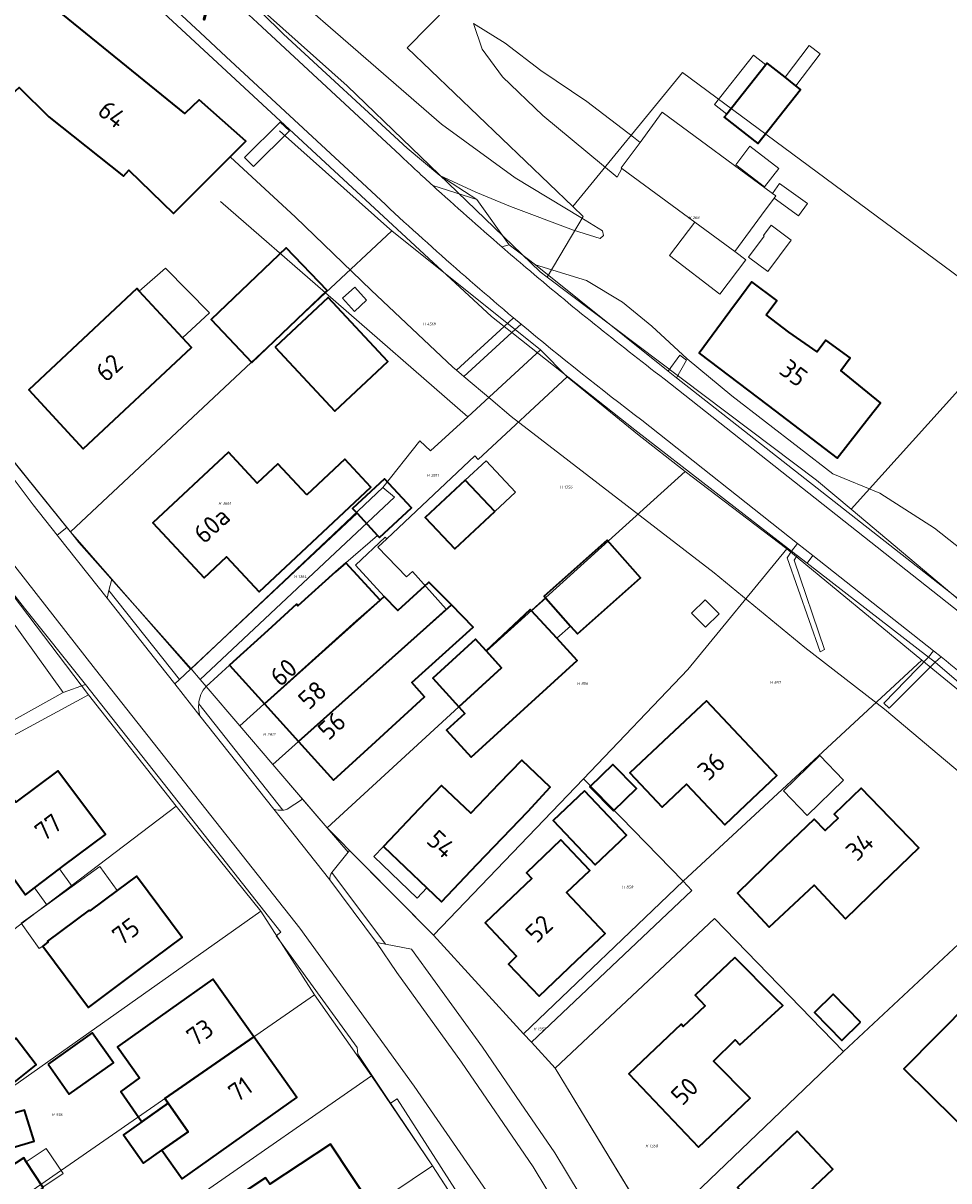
# Model space of a CAD drawing. Header units: metres. Extents: x 104777 to 177370, y 409697 to 438337.
# Tile 120 of 133: x 129857 to 129946, y 423525 to 423637. Entities that reach past the tile are written whole.
import ezdxf
from ezdxf.enums import TextEntityAlignment as Align
from ezdxf.lldxf.tags import DXFTag

# ---------------------------------------------------------------- set-up
doc = ezdxf.new("R2010")
doc.units = ezdxf.units.M
for name, color, linetype, lineweight in [('B-WE-GR-BEPLANTING_CULTUUR_HEESTERS-GV', 90, 'Continuous', 18), ('B-WE-GR-GRAS-GV', 60, 'Continuous', 13), ('B-WE-GW-TALUD_KRUIN-G', 90, 'Continuous', 18), ('B-WE-IE-TERREINAFSCHEIDING_KUNSTMATIG_HEKWERK-G', 20, 'IE-TERREINAFSCHEIDING_KUNSTMATIG-SO', 18), ('B-WE-IE-TERREINAFSCHEIDING_KUNSTMATIG_MUUR-G', 90, 'IE-TERREINAFSCHEIDING_KUNSTMATIG-SO', 18), ('B-WE-KG-GRENS_PERCEEL-G', 150, 'KG-PERCEEL-SO', 18), ('B-WE-KG-GRENS_PERCEEL-S', 150, 'Continuous', 25), ('B-WE-OG-BEBOUWING-G', 7, 'Continuous', 35), ('B-WE-OG-BEBOUWING-GV', 7, 'Continuous', 35), ('B-WE-OG-BEBOUWING_HUISNUMMER-T18', 10, 'Continuous', 18), ('B-WE-OG-BEBOUWING_LOODS-GV', 7, 'Continuous', 18), ('B-WE-OG-BEBOUWING_LUIFEL-GV', 7, 'Continuous', 18), ('B-WE-OG-BEBOUWING_SCHUUR-GV', 7, 'Continuous', 18), ('B-WE-OG-BEBOUWING_STRAATNAAM-T18', 10, 'Continuous', 18), ('B-WE-OG-TERREIN_BEGROEID-GV', 7, 'Continuous', 18), ('B-WE-OG-TERREIN_ERF-GV', 7, 'Continuous', 18), ('B-WE-OG-WEG-GV', 7, 'Continuous', 18), ('B-WE-VH-OPENVERHARDING-GV', 90, 'Continuous', 18), ('B-WE-VH-OPENVERHARDING_BETONSTRAATSTEEN-GV', 90, 'Continuous', 18), ('B-WE-VH-OPENVERHARDING_SIERBESTRATING-GV', 90, 'Continuous', 18), ('B-WE-VH-OPENVERHARDING_STRAATBAKSTEEN-GV', 90, 'Continuous', 18), ('B-WE-VH-OPENVERHARDING_TEGEL-GV', 90, 'Continuous', 18)]:
    doc.layers.add(name, color=color, linetype=linetype, lineweight=lineweight)
doc.styles.add('NLCS-ISO', font='NLCS-ISO.ttf')
doc.styles.add('NLCS-ISO-M20-T18', font='NLCS-ISO.ttf', dxfattribs={"height": 0.036})
doc.styles.get("Standard").update_dxf_attribs({"font": 'Romans.shx'})
doc.linetypes.add('IE-TERREINAFSCHEIDING_KUNSTMATIG-SO', pattern='A,4,[82,NLCS.SHX,S=0.75,R=90,X=0,Y=0],4,-2', length=10)
tags = doc.linetypes.add('KG-PERCEEL-SO', pattern='A,5.5,-2,["P",Standard,S=1.8,R=0,X=-0.5,Y=-0.9],-2,5.5,-2,[5,NLCS.SHX,S=0.75,R=0,X=0,Y=0],-2', length=19).pattern_tags.tags
tags[6] = DXFTag(74, 10)

# ---------------------------------------------------------------- blocks, each defined once
blk = doc.blocks.new('SKG-PERCEELNUMMER-SO')
at = {"style": 'NLCS-ISO', "oblique": 10, "flags": 1}
for tag, p in [('GEMEENTECODE', (0, 2.55)), ('PERCEELGROOTTE', (0, -2.45))]:
    blk.add_attdef(tag, text='', height=1.8, dxfattribs=at).set_placement(p, align=Align.MIDDLE_CENTER)
at = {"style": 'NLCS-ISO', "oblique": 10}
blk.add_attdef('SECTIE', text='', height=1.8, dxfattribs=at).set_placement((-0.5, 0), align=Align.MIDDLE_RIGHT)
blk.add_attdef('PERCEELNUMMER', text='', height=1.8, dxfattribs=at).set_placement((0.5, 0), align=Align.MIDDLE_LEFT)

msp = doc.modelspace()

# ---------------------------------------------------------------- linework, layer by layer
at = {"layer": 'B-WE-GR-BEPLANTING_CULTUUR_HEESTERS-GV', "ltscale": 20, "flags": 128}
msp.add_lwpolyline([(129891.97, 423532.86), (129896.02, 423526.824), (129900.109, 423520.524), (129900.582, 423520.835), (129892.631, 423533.289)], close=True, dxfattribs=at)
at = {"layer": 'B-WE-GR-GRAS-GV', "ltscale": 20, "flags": 128}
for points in [[(129856.42, 423640.214), (129856.95, 423640.69), (129872.13, 423628.35), (129873.5, 423629.65), (129878.02, 423625.66), (129876.505, 423624.155), (129882.811, 423618.343), (129890.121, 423611.289), (129897.978, 423603.874), (129898.334, 423603.574), (129902.935, 423607.799), (129901.73, 423608.75), (129840.56, 423665.37), (129832.481, 423673.467), (129818.11, 423687.87), (129809.334, 423698.161), (129805.285, 423695.526), (129810.71, 423690.24), (129817.46, 423680.43), (129823.963, 423671.556), (129827.079, 423668.077), (129829.754, 423665.089), (129844.375, 423650.981)], [(129881.339, 423627.511), (129882.227, 423626.678), (129878.763, 423623.246), (129877.898, 423624.088)]]:
    msp.add_lwpolyline(points, close=True, dxfattribs=at)
for points in [[(129865.665, 423651.462), (129881.046, 423636.598), (129881.657, 423636.007), (129893.57, 423624.99), (129896.726, 423622.363), (129900.206, 423620.753), (129903.552, 423619.359), (129909.63, 423617.08), (129912.2, 423616.295), (129912.514, 423616.589), (129912.435, 423617.036), (129910.352, 423618.295), (129904.016, 423622.127), (129896.906, 423627.326), (129873.778, 423647.404)], [(129958.877, 423576.95), (129944.463, 423588.341), (129939.193, 423591.716), (129934.668, 423593.57), (129924.925, 423601.113), (129920.62, 423604.691), (129917.19, 423607.819), (129914.364, 423610.133), (129910.877, 423612.234), (129905.96, 423613.75), (129918.768, 423603.491), (129919.886, 423605.019), (129920.526, 423604.544), (129919.583, 423602.838), (129950.92, 423578.28)]]:
    msp.add_lwpolyline(points, dxfattribs=at)
at = {"layer": 'B-WE-GW-TALUD_KRUIN-G', "ltscale": 20, "flags": 128}
for points in [[(129902.935, 423607.799), (129901.73, 423608.75), (129840.56, 423665.37), (129832.481, 423673.467), (129818.11, 423687.87), (129809.334, 423698.161)], [(129864.725, 423654.13), (129865.665, 423651.462), (129881.046, 423636.598), (129881.657, 423636.007), (129893.57, 423624.99), (129896.726, 423622.363), (129900.206, 423620.753), (129903.552, 423619.359), (129909.63, 423617.08), (129912.2, 423616.295), (129912.514, 423616.589)], [(129899.994, 423637.014), (129900.826, 423634.555), (129902.775, 423631.896), (129906.677, 423628.167), (129913.852, 423622.205), (129914.296, 423623.051)], [(129905.96, 423613.75), (129918.768, 423603.491), (129919.886, 423605.019), (129920.526, 423604.544), (129919.583, 423602.838), (129950.92, 423578.28)], [(129903.69, 423607.203), (129902.935, 423607.799)]]:
    msp.add_lwpolyline(points, dxfattribs=at)
at = {"layer": 'B-WE-IE-TERREINAFSCHEIDING_KUNSTMATIG_HEKWERK-G', "ltscale": 20, "flags": 128}
for points in [[(129847.15, 423590.88), (129860.4, 423572.47)], [(129838.898, 423560.542), (129840.082, 423561.193), (129840.9, 423561.647), (129841.534, 423562.057), (129841.562, 423562.014), (129860.4, 423572.47)]]:
    msp.add_lwpolyline(points, dxfattribs=at)
at = {"layer": 'B-WE-IE-TERREINAFSCHEIDING_KUNSTMATIG_MUUR-G', "ltscale": 20, "flags": 128}
msp.add_lwpolyline([(129871.617, 423573.725), (129864.808, 423582.332)], dxfattribs=at)
at = {"layer": 'B-WE-KG-GRENS_PERCEEL-G', "ltscale": 20, "flags": 128}
for points in [[(129909.567, 423619.357), (129893.586, 423634.691), (129939.008, 423680.81)], [(129867.68, 423648.945), (129887.8, 423631.001), (129906.43, 423613.058), (129907.098, 423612.555)], [(129909.567, 423619.357), (129920.158, 423632.304), (129952.713, 423608.227)], [(129881.265, 423626.666), (129891.895, 423617.195), (129892.105, 423617.027)], [(129875.576, 423619.856), (129885.71, 423611.042)], [(129907.098, 423612.555), (129910.566, 423618.399), (129909.567, 423619.357)], [(129892.105, 423617.027), (129885.71, 423611.042)], [(129892.105, 423617.027), (129906.448, 423605.534)], [(129907.098, 423612.555), (129933.1, 423592.962), (129936.435, 423590.159)], [(129861.079, 423587.99), (129885.71, 423611.042)], [(129885.71, 423611.042), (129899.444, 423599.096)], [(129936.435, 423590.159), (129952.713, 423608.227)], [(129899.444, 423599.096), (129906.448, 423605.534)], [(129906.448, 423605.534), (129909.039, 423602.925)], [(129909.039, 423602.925), (129900.444, 423594.967)], [(129909.039, 423602.925), (129915.824, 423597.397)], [(129853.048, 423599.212), (129852.438, 423598.68), (129861.079, 423587.99)], [(129891.239, 423592.252), (129894.8, 423596.765), (129895.851, 423595.793), (129899.444, 423599.096)], [(129915.824, 423597.397), (129920.399, 423593.818)], [(129900.128, 423595.314), (129891.625, 423587.321)], [(129900.444, 423594.967), (129900.128, 423595.314)], [(129885.877, 423559.414), (129898.567, 423571.108), (129902.696, 423574.869), (129901.248, 423576.458), (129920.399, 423593.818)], [(129920.399, 423593.818), (129930.208, 423586.338)], [(129872.728, 423574.767), (129891.239, 423592.252)], [(129873.608, 423573.739), (129892.35, 423591.34), (129891.239, 423592.252)], [(129848.247, 423591.416), (129862.832, 423572.261)], [(129936.435, 423590.159), (129959.295, 423570.949)], [(129861.079, 423587.99), (129861.903, 423586.971), (129872.728, 423574.767)], [(129891.476, 423587.482), (129888.594, 423584.772)], [(129891.625, 423587.321), (129890.745, 423586.494)], [(129891.476, 423587.482), (129891.625, 423587.321)], [(129890.745, 423586.494), (129893.504, 423583.64)], [(129910.588, 423564.16), (129920.675, 423574.695), (129930.208, 423586.338)], [(129930.208, 423586.338), (129943.239, 423575.609)], [(129888.594, 423584.772), (129891.353, 423581.751)], [(129894.09, 423584.155), (129893.504, 423583.64)], [(129894.09, 423584.155), (129897.359, 423580.516)], [(129891.353, 423581.751), (129888.658, 423579.384)], [(129897.359, 423580.516), (129891.979, 423575.686)], [(129888.658, 423579.384), (129877.447, 423569.257)], [(129891.979, 423575.686), (129880.623, 423565.55)], [(129920.22, 423554.272), (129943.239, 423575.609)], [(129943.239, 423575.609), (129960.766, 423561.259)], [(129872.728, 423574.767), (129873.608, 423573.739)], [(129873.608, 423573.739), (129874.179, 423573.073)], [(129874.179, 423573.073), (129877.447, 423569.257)], [(129841.911, 423556.614), (129840.447, 423560.141), (129862.832, 423572.261)], [(129862.832, 423572.261), (129871.282, 423561.526)], [(129877.447, 423569.257), (129880.623, 423565.55)], [(129880.623, 423565.55), (129885.877, 423559.414)], [(129896.137, 423549.067), (129910.588, 423564.16)], [(129920.22, 423554.272), (129910.588, 423564.16)], [(129847.031, 423543.14), (129871.282, 423561.526)], [(129871.282, 423561.526), (129879.469, 423551.378)], [(129935.705, 423537.838), (129960.766, 423561.259)], [(129885.877, 423559.414), (129896.137, 423549.067)], [(129904.818, 423539.57), (129920.22, 423554.272)], [(129905.573, 423538.745), (129921.043, 423553.372), (129920.22, 423554.272)], [(129851.501, 423531.643), (129879.469, 423551.378)], [(129879.469, 423551.378), (129884.655, 423543.304)], [(129907.852, 423536.251), (129923.228, 423550.685), (129935.705, 423537.838)], [(129896.137, 423549.067), (129904.818, 423539.57)], [(129854.114, 423522.183), (129884.655, 423543.304)], [(129884.655, 423543.304), (129890.14, 423535.506)], [(129904.818, 423539.57), (129905.573, 423538.745)], [(129905.573, 423538.745), (129907.852, 423536.251)], [(129917.481, 423520.42), (129935.705, 423537.838)], [(129907.852, 423536.251), (129917.481, 423520.42)], [(129856.629, 423512.211), (129890.14, 423535.506)], [(129890.14, 423535.506), (129896.019, 423526.826)], [(129858.838, 423501.821), (129896.019, 423526.826)], [(129896.019, 423526.826), (129901.977, 423517.645)]]:
    msp.add_lwpolyline(points, dxfattribs=at)
at = {"layer": 'B-WE-OG-BEBOUWING-G', "ltscale": 20, "flags": 128}
for points in [[(129885.862, 423611.27), (129881.921, 423615.395), (129874.66, 423608.457), (129878.602, 423604.332)], [(129928.223, 423608.923), (129929.249, 423610.315), (129926.831, 423612.098), (129925.836, 423610.748), (129924.725, 423609.241), (129921.76, 423605.22), (129928.425, 423600.16), (129935.09, 423595.1), (129938.166, 423599.036), (129939.266, 423600.443), (129935.42, 423603.553), (129936.321, 423604.783), (129933.996, 423606.486), (129933.162, 423605.347), (129930.429, 423607.236)], [(129867.73, 423611.192), (129867.48, 423611.46), (129857.07, 423601.69), (129862.32, 423596), (129872.77, 423605.78), (129871.907, 423606.707)], [(129880.842, 423605.789), (129886.619, 423599.63), (129891.725, 423604.419), (129885.948, 423610.578)], [(129883.907, 423591.551), (129881.102, 423594.554), (129879.107, 423592.691), (129876.328, 423595.665), (129869.036, 423588.853), (129873.978, 423583.562), (129876.142, 423585.583), (129879.303, 423582.209), (129884.409, 423586.995), (129890.076, 423592.307), (129887.569, 423594.983)], [(129886.665, 423584.139), (129883.029, 423580.85), (129882.895, 423580.998), (129880.14, 423578.47), (129876.44, 423575.12), (129879.813, 423571.394), (129890.974, 423581.409), (129887.666, 423585.002)], [(129883.101, 423567.762), (129897.876, 423580.949), (129895.67, 423583.129), (129895.596, 423583.061), (129892.671, 423580.383), (129891.353, 423581.751), (129890.974, 423581.409), (129879.813, 423571.394)], [(129897.876, 423580.949), (129883.101, 423567.762), (129886.47, 423564.04), (129890.18, 423567.39), (129895.256, 423572.081), (129894.03, 423573.439), (129899.938, 423578.774)], [(129901.214, 423576.496), (129902.696, 423574.869), (129898.567, 423571.108), (129899.16, 423570.458), (129897.393, 423568.848), (129899.757, 423566.253), (129909.99, 423575.578), (129908.018, 423577.717), (129905.59, 423580.351), (129905.459, 423580.493)], [(129925.64, 423561.06), (129929.27, 423564.49), (129922.47, 423571.69), (129918.84, 423568.26), (129915.084, 423564.72), (129918.2, 423561.414), (129920.546, 423563.626), (129924.223, 423559.725)], [(129895.497, 423553.638), (129896.9, 423552.3), (129900.35, 423555.92), (129905.214, 423561.016), (129907.385, 423563.348), (129904.661, 423565.943), (129902.434, 423563.669), (129899.726, 423560.832), (129896.902, 423563.526), (129894.74, 423561.26), (129891.3, 423557.64)], [(129852.015, 423560.721), (129851.431, 423560.284), (129856.765, 423552.967), (129857.627, 423553.63), (129860.019, 423555.47), (129860.038, 423555.484), (129860.45, 423555.79), (129864.46, 423558.79), (129859.86, 423564.94), (129855.81, 423561.91), (129855.02, 423562.97)], [(129929.27, 423556.81), (129925.459, 423553.127), (129928.514, 423549.85), (129932.849, 423553.892), (129935.877, 423550.644), (129939.36, 423554.02), (129942.95, 423557.5), (129937.38, 423563.25), (129934.79, 423560.74), (129935.16, 423560.37), (129933.92, 423559.18), (129932.86, 423560.28)], [(129909.94, 423546.63), (129912.702, 423549.238), (129908.96, 423553.183), (129911.205, 423555.313), (129908.41, 423558.26), (129905.09, 423555.1), (129905.62, 423554.55), (129901.1, 423550.25), (129904.13, 423547.06), (129903.36, 423546.29), (129906.32, 423543.18)], [(129865.588, 423553.374), (129862.95, 423551.41), (129862.89, 423551.5), (129858.89, 423548.5), (129858.951, 423548.418), (129858.41, 423548.014), (129862.82, 423542.104), (129867.85, 423545.86), (129871.86, 423548.85), (129867.45, 423554.76)], [(129951.15, 423545.92), (129941.519, 423536.179), (129948.908, 423528.874), (129954.17, 423534.18), (129957.69, 423537.73), (129955.56, 423539.84), (129959.94, 423544.27), (129954.67, 423549.48)], [(129925.197, 423546.915), (129921.367, 423543.296), (129922.348, 423542.255), (129921.77, 423541.71), (129920.23, 423540.27), (129920.01, 423540.5), (129914.97, 423535.71), (129921.71, 423528.61), (129925.34, 423532.06), (129926.684, 423533.337), (129923.13, 423536.918), (129925.222, 423538.973), (129925.694, 423538.507), (129929.836, 423542.276), (129929.104, 423543.008)], [(129870.75, 423541.94), (129865.625, 423538.301), (129867.754, 423535.304), (129865.936, 423533.981), (129867.983, 423531.056), (129870.507, 423532.854), (129870.189, 423533.302), (129878.798, 423539.253), (129874.83, 423544.84)], [(129874.408, 423527.361), (129878.86, 423530.52), (129882.94, 423533.42), (129878.798, 423539.253), (129870.189, 423533.302), (129870.507, 423532.854), (129872.457, 423530.108), (129869.923, 423528.323), (129871.879, 423525.566)], [(129876.964, 423523.713), (129878.907, 423520.773), (129881.423, 423522.434), (129883.903, 423518.678), (129890.166, 423522.89), (129886.19, 423528.91), (129880.33, 423525.04), (129879.92, 423525.67)]]:
    msp.add_lwpolyline(points, close=True, dxfattribs=at)
at = {"layer": 'B-WE-OG-BEBOUWING-GV', "ltscale": 20, "flags": 128}
for points in [[(129843.046, 423641.45), (129844.657, 423639.526), (129849.36, 423633.91), (129849.3, 423633.8), (129853.44, 423628.68), (129854.05, 423629.17), (129854.13, 423629.09), (129856.14, 423630.84), (129859, 423628.02), (129866.22, 423622.29), (129866.73, 423622.88), (129871.02, 423618.71), (129876.505, 423624.155), (129878.02, 423625.66), (129873.5, 423629.65), (129872.13, 423628.35), (129856.95, 423640.69), (129856.42, 423640.214), (129852.48, 423636.68), (129842.58, 423647.9), (129839.78, 423645.35)], [(129928.191, 423633.045), (129924.42, 423628.281), (129924.19, 423627.991), (129927.411, 423625.441), (129931.539, 423630.656), (129931.078, 423631.021), (129930.048, 423631.837), (129928.318, 423633.206)], [(129885.862, 423611.27), (129881.921, 423615.395), (129874.66, 423608.457), (129878.602, 423604.332)], [(129928.223, 423608.923), (129929.249, 423610.315), (129926.831, 423612.098), (129925.836, 423610.748), (129924.725, 423609.241), (129921.76, 423605.22), (129928.425, 423600.16), (129935.09, 423595.1), (129938.166, 423599.036), (129939.266, 423600.443), (129935.42, 423603.553), (129936.321, 423604.783), (129933.996, 423606.486), (129933.162, 423605.347), (129930.429, 423607.236)], [(129867.73, 423611.192), (129867.48, 423611.46), (129857.07, 423601.69), (129862.32, 423596), (129872.77, 423605.78), (129871.907, 423606.707)], [(129880.842, 423605.789), (129886.619, 423599.63), (129891.725, 423604.419), (129885.948, 423610.578)], [(129883.907, 423591.551), (129881.102, 423594.554), (129879.107, 423592.691), (129876.328, 423595.665), (129869.036, 423588.853), (129873.978, 423583.562), (129876.142, 423585.583), (129879.303, 423582.209), (129884.409, 423586.995), (129890.076, 423592.307), (129887.569, 423594.983)], [(129888.746, 423589.781), (129890.725, 423587.639), (129890.904, 423587.446), (129893.988, 423590.298), (129891.405, 423593.091), (129888.322, 423590.239)], [(129902.032, 423589.94), (129899.194, 423592.977), (129895.334, 423589.37), (129898.172, 423586.333), (129900.102, 423588.136)], [(129906.977, 423581.573), (129909.349, 423578.89), (129910.014, 423578.137), (129916.116, 423583.532), (129912.899, 423587.171), (129906.796, 423581.777)], [(129886.665, 423584.139), (129883.029, 423580.85), (129882.895, 423580.998), (129880.14, 423578.47), (129876.44, 423575.12), (129879.813, 423571.394), (129890.974, 423581.409), (129887.666, 423585.002)], [(129883.101, 423567.762), (129897.876, 423580.949), (129895.67, 423583.129), (129895.596, 423583.061), (129892.671, 423580.383), (129891.353, 423581.751), (129890.974, 423581.409), (129879.813, 423571.394)], [(129897.876, 423580.949), (129883.101, 423567.762), (129886.47, 423564.04), (129890.18, 423567.39), (129895.256, 423572.081), (129894.03, 423573.439), (129899.938, 423578.774)], [(129901.214, 423576.496), (129902.696, 423574.869), (129898.567, 423571.108), (129899.16, 423570.458), (129897.393, 423568.848), (129899.757, 423566.253), (129909.99, 423575.578), (129908.018, 423577.717), (129905.59, 423580.351), (129905.459, 423580.493)], [(129898.567, 423571.108), (129902.696, 423574.869), (129901.214, 423576.496), (129900.193, 423577.616), (129896.064, 423573.855)], [(129925.64, 423561.06), (129929.27, 423564.49), (129922.47, 423571.69), (129918.84, 423568.26), (129915.084, 423564.72), (129918.2, 423561.414), (129920.546, 423563.626), (129924.223, 423559.725)], [(129895.497, 423553.638), (129896.9, 423552.3), (129900.35, 423555.92), (129905.214, 423561.016), (129907.385, 423563.348), (129904.661, 423565.943), (129902.434, 423563.669), (129899.726, 423560.832), (129896.902, 423563.526), (129894.74, 423561.26), (129891.3, 423557.64)], [(129852.015, 423560.721), (129851.431, 423560.284), (129856.765, 423552.967), (129857.627, 423553.63), (129860.019, 423555.47), (129860.038, 423555.484), (129860.45, 423555.79), (129864.46, 423558.79), (129859.86, 423564.94), (129855.81, 423561.91), (129855.02, 423562.97)], [(129913.497, 423561.058), (129915.715, 423563.228), (129913.418, 423565.532), (129911.224, 423563.381)], [(129910.699, 423563.013), (129907.676, 423560.148), (129911.733, 423555.867), (129914.756, 423558.732)], [(129929.27, 423556.81), (129925.459, 423553.127), (129928.514, 423549.85), (129932.849, 423553.892), (129935.877, 423550.644), (129939.36, 423554.02), (129942.95, 423557.5), (129937.38, 423563.25), (129934.79, 423560.74), (129935.16, 423560.37), (129933.92, 423559.18), (129932.86, 423560.28)], [(129909.94, 423546.63), (129912.702, 423549.238), (129908.96, 423553.183), (129911.205, 423555.313), (129908.41, 423558.26), (129905.09, 423555.1), (129905.62, 423554.55), (129901.1, 423550.25), (129904.13, 423547.06), (129903.36, 423546.29), (129906.32, 423543.18)], [(129865.588, 423553.374), (129862.95, 423551.41), (129862.89, 423551.5), (129858.89, 423548.5), (129858.951, 423548.418), (129858.41, 423548.014), (129862.82, 423542.104), (129867.85, 423545.86), (129871.86, 423548.85), (129867.45, 423554.76)], [(129951.15, 423545.92), (129941.519, 423536.179), (129948.908, 423528.874), (129954.17, 423534.18), (129957.69, 423537.73), (129955.56, 423539.84), (129959.94, 423544.27), (129954.67, 423549.48)], [(129925.197, 423546.915), (129921.367, 423543.296), (129922.348, 423542.255), (129921.77, 423541.71), (129920.23, 423540.27), (129920.01, 423540.5), (129914.97, 423535.71), (129921.71, 423528.61), (129925.34, 423532.06), (129926.684, 423533.337), (129923.13, 423536.918), (129925.222, 423538.973), (129925.694, 423538.507), (129929.836, 423542.276), (129929.104, 423543.008)], [(129870.75, 423541.94), (129865.625, 423538.301), (129867.754, 423535.304), (129865.936, 423533.981), (129867.983, 423531.056), (129870.507, 423532.854), (129870.189, 423533.302), (129878.798, 423539.253), (129874.83, 423544.84)], [(129937.319, 423540.67), (129934.681, 423543.378), (129932.886, 423541.629), (129935.525, 423538.921)], [(129854.195, 423533.737), (129857.767, 423536.57), (129855.828, 423539.14), (129850.773, 423535.132), (129852.773, 423532.609)], [(129858.934, 423536.641), (129860.978, 423533.726), (129865.249, 423536.758), (129863.188, 423539.661)], [(129874.408, 423527.361), (129878.86, 423530.52), (129882.94, 423533.42), (129878.798, 423539.253), (129870.189, 423533.302), (129870.507, 423532.854), (129872.457, 423530.108), (129869.923, 423528.323), (129871.879, 423525.566)], [(129867.983, 423531.056), (129866.211, 423529.799), (129868.151, 423527.065), (129869.923, 423528.323), (129872.457, 423530.108), (129870.507, 423532.854)], [(129853.528, 423528.021), (129857.594, 423529.209), (129856.656, 423532.198), (129852.649, 423531.026)], [(129931.221, 423530.164), (129925.458, 423524.73), (129928.902, 423521.077), (129934.665, 423526.511)], [(129876.964, 423523.713), (129878.907, 423520.773), (129881.423, 423522.434), (129883.903, 423518.678), (129890.166, 423522.89), (129886.19, 423528.91), (129880.33, 423525.04), (129879.92, 423525.67)], [(129858.469, 423524.657), (129858.41, 423524.749), (129856.83, 423527.2), (129856.58, 423527.589), (129853.607, 423525.672), (129855.496, 423522.741)]]:
    msp.add_lwpolyline(points, close=True, dxfattribs=at)
at = {"layer": 'B-WE-OG-BEBOUWING_LOODS-GV', "ltscale": 20, "flags": 128}
msp.add_lwpolyline([(129916.053, 423625.552), (129914.241, 423623.092), (129914.296, 423623.051), (129921.353, 423617.852), (129925.193, 423615.023), (129927.781, 423618.535), (129928.997, 423620.185), (129929.157, 423620.402), (129928.835, 423620.639), (129918.204, 423628.471)], close=True, dxfattribs=at)
at = {"layer": 'B-WE-OG-BEBOUWING_LUIFEL-GV', "ltscale": 20, "flags": 128}
for points in [[(129928.191, 423633.045), (129927.004, 423633.98), (129923.245, 423629.207), (129924.42, 423628.281)], [(129928.072, 423621.257), (129929.441, 423623.036), (129926.659, 423625.178), (129925.289, 423623.4)], [(129928.997, 423620.185), (129931.364, 423618.485), (129932.213, 423619.666), (129929.524, 423621.598), (129928.835, 423620.639), (129929.157, 423620.402)], [(129925.193, 423615.023), (129921.353, 423617.852), (129918.891, 423614.647), (129923.743, 423610.919), (129926.281, 423614.222)], [(129867.73, 423611.192), (129871.907, 423606.707), (129874.499, 423609.124), (129870.249, 423613.42)], [(129902.032, 423589.94), (129904.035, 423591.812), (129901.197, 423594.849), (129899.194, 423592.977)], [(129905.59, 423580.351), (129908.018, 423577.717), (129909.349, 423578.89), (129906.977, 423581.573)], [(129929.901, 423562.991), (129932.183, 423560.634), (129935.701, 423564.038), (129933.42, 423566.396)], [(129895.497, 423553.638), (129891.3, 423557.64), (129890.361, 423556.655), (129894.558, 423552.652)], [(129861.265, 423553.775), (129858.799, 423551.997), (129856.333, 423550.218), (129858.083, 423547.792), (129858.41, 423548.014), (129858.951, 423548.418), (129858.89, 423548.5), (129862.89, 423551.5), (129862.95, 423551.41), (129865.588, 423553.374), (129863.918, 423555.688)], [(129858.799, 423551.997), (129861.265, 423553.775), (129860.038, 423555.484), (129860.019, 423555.47), (129857.627, 423553.63)], [(129856.83, 423527.2), (129858.41, 423524.749), (129860.389, 423526.089), (129858.754, 423528.504)]]:
    msp.add_lwpolyline(points, close=True, dxfattribs=at)
at = {"layer": 'B-WE-OG-BEBOUWING_SCHUUR-GV', "ltscale": 20, "flags": 128}
for points in [[(129930.048, 423631.837), (129931.078, 423631.021), (129933.432, 423634.114), (129932.387, 423634.91)], [(129930.651, 423616.131), (129928.711, 423617.587), (129927.956, 423616.581), (129928.044, 423616.515), (129926.527, 423614.494), (129928.378, 423613.104)], [(129888.523, 423611.59), (129887.346, 423610.516), (129888.494, 423609.258), (129889.671, 423610.331)], [(129922.371, 423578.778), (129923.693, 423580.07), (129922.353, 423581.441), (129921.031, 423580.15)]]:
    msp.add_lwpolyline(points, close=True, dxfattribs=at)
at = {"layer": 'B-WE-OG-TERREIN_BEGROEID-GV', "ltscale": 20, "flags": 128}
for points in [[(129943.892, 423575.89), (129932.181, 423584.96), (129931.219, 423585.705), (129930.933, 423585.241), (129933.872, 423576.622), (129933.447, 423576.395), (129930.265, 423585.467), (129930.682, 423586.121), (129915.55, 423597.84), (129905.55, 423605.734), (129903.69, 423607.203), (129899.066, 423602.956), (129901.642, 423600.784), (129903.616, 423599.119), (129923.224, 423584.039), (129931.972, 423576.838), (129939.658, 423570.867), (129948.173, 423563.721), (129955.979, 423558.543), (129957.081, 423557.671), (129961.008, 423561.266), (129944.521, 423575.397), (129940.103, 423570.969), (129939.567, 423571.452)], [(129815.07, 423586.08), (129815.059, 423585.932), (129813.588, 423565.97), (129816.003, 423565.776), (129815.978, 423565.47), (129818.013, 423565.306), (129817.984, 423564.685), (129815.914, 423564.852), (129815.734, 423562.614), (129813.354, 423562.805), (129812.22, 423547.415), (129813.415, 423546.523), (129838.898, 423560.542), (129840.082, 423561.193), (129840.9, 423561.647), (129841.534, 423562.057), (129841.562, 423562.014), (129860.4, 423572.47), (129847.15, 423590.88), (129837.403, 423584.361), (129832.447, 423584.728)]]:
    msp.add_lwpolyline(points, close=True, dxfattribs=at)
for points in [[(129904.581, 423608.021), (129903.69, 423607.203), (129905.55, 423605.734), (129915.55, 423597.84), (129930.682, 423586.121)], [(129930.682, 423586.121), (129931.267, 423586.869), (129916.24, 423598.75)]]:
    msp.add_lwpolyline(points, dxfattribs=at)
at = {"layer": 'B-WE-OG-TERREIN_BEGROEID-GV', "ltscale": 20}
msp.add_lwpolyline([(129916.24, 423598.75, -0.011648), (129904.581, 423608.021)], format="xyb", dxfattribs=at)
at = {"layer": 'B-WE-OG-TERREIN_ERF-GV', "ltscale": 20, "flags": 128}
for points in [[(129873.778, 423647.404), (129896.906, 423627.326), (129904.016, 423622.127), (129910.352, 423618.295), (129912.435, 423617.036), (129912.514, 423616.589), (129912.2, 423616.295), (129909.63, 423617.08), (129903.552, 423619.359), (129900.206, 423620.753), (129896.726, 423622.363), (129900.298, 423620.04), (129903.411, 423615.673), (129905.96, 423613.75), (129910.877, 423612.234), (129914.364, 423610.133), (129917.19, 423607.819), (129920.62, 423604.691), (129924.925, 423601.113), (129934.668, 423593.57), (129939.193, 423591.716), (129944.463, 423588.341), (129958.877, 423576.95)], [(129948.173, 423563.721), (129939.658, 423570.867), (129931.972, 423576.838), (129923.224, 423584.039), (129903.616, 423599.119), (129901.642, 423600.784), (129899.066, 423602.956), (129898.334, 423603.574), (129897.978, 423603.874), (129890.121, 423611.289), (129882.811, 423618.343), (129876.505, 423624.155), (129871.02, 423618.71), (129866.73, 423622.88), (129866.22, 423622.29), (129859, 423628.02), (129856.14, 423630.84), (129854.13, 423629.09), (129854.05, 423629.17), (129853.44, 423628.68), (129849.3, 423633.8), (129849.36, 423633.91), (129844.657, 423639.526)], [(129855.375, 423595.046), (129860.74, 423588.41), (129861.079, 423587.99), (129865.07, 423583.425), (129872.68, 423574.722), (129888.746, 423589.781), (129888.322, 423590.239), (129891.405, 423593.091), (129893.988, 423590.298), (129890.904, 423587.446), (129890.725, 423587.639), (129887.666, 423585.002), (129890.974, 423581.409), (129891.353, 423581.751), (129892.671, 423580.383), (129895.596, 423583.061), (129895.67, 423583.129), (129897.876, 423580.949), (129899.938, 423578.774), (129894.03, 423573.439), (129895.256, 423572.081), (129890.18, 423567.39), (129886.47, 423564.04), (129883.101, 423567.762), (129879.813, 423571.394), (129876.44, 423575.12), (129874.184, 423573.066), (129877.447, 423569.257), (129880.623, 423565.55), (129883.498, 423562.193), (129885.877, 423559.414), (129887.88, 423557.074), (129888.022, 423557.251), (129896.137, 423549.067), (129904.818, 423539.57), (129905.573, 423538.745), (129907.852, 423536.251), (129918.293, 423519.064)], [(129900.109, 423520.524), (129896.02, 423526.824), (129891.97, 423532.86), (129888.81, 423537.58), (129888.75, 423538.25), (129880.93, 423549.01), (129881.38, 423549.36), (129871.955, 423561.321), (129865.086, 423570.039), (129862.54, 423573.27), (129860.4, 423572.47), (129841.562, 423562.014), (129841.534, 423562.057), (129840.9, 423561.647), (129840.082, 423561.193), (129838.898, 423560.542), (129839.435, 423559.767), (129836.496, 423558.131)], [(129882.01, 423561.221), (129883.498, 423562.193), (129880.623, 423565.55), (129877.447, 423569.257), (129874.184, 423573.066)], [(129873.463, 423571.391), (129881.576, 423561.134)]]:
    msp.add_lwpolyline(points, dxfattribs=at)
for points in [[(129916.053, 423625.552), (129915.427, 423626.06), (129910.907, 423629.504), (129906.467, 423632.501), (129903.044, 423635.138), (129899.994, 423637.014), (129900.826, 423634.555), (129902.775, 423631.896), (129906.677, 423628.167), (129913.852, 423622.205), (129914.296, 423623.051), (129914.241, 423623.092)], [(129902.775, 423631.896), (129900.826, 423634.555), (129899.994, 423637.014), (129903.044, 423635.138), (129906.467, 423632.501), (129910.907, 423629.504), (129915.427, 423626.06), (129916.053, 423625.552), (129918.204, 423628.471), (129928.835, 423620.639), (129929.157, 423620.402), (129928.997, 423620.185), (129927.781, 423618.535), (129925.193, 423615.023), (129921.353, 423617.852), (129914.296, 423623.051), (129913.852, 423622.205), (129906.677, 423628.167)], [(129924.42, 423628.281), (129928.191, 423633.045), (129928.318, 423633.206), (129930.048, 423631.837), (129931.078, 423631.021), (129931.539, 423630.656), (129927.411, 423625.441), (129924.19, 423627.991)], [(129885.862, 423611.27), (129878.602, 423604.332), (129874.66, 423608.457), (129881.921, 423615.395)], [(129925.836, 423610.748), (129926.831, 423612.098), (129929.249, 423610.315), (129928.223, 423608.923), (129930.429, 423607.236), (129933.162, 423605.347), (129933.996, 423606.486), (129936.321, 423604.783), (129935.42, 423603.553), (129939.266, 423600.443), (129938.166, 423599.036), (129935.09, 423595.1), (129928.425, 423600.16), (129921.76, 423605.22), (129924.725, 423609.241)], [(129872.77, 423605.78), (129862.32, 423596), (129857.07, 423601.69), (129867.48, 423611.46), (129867.73, 423611.192), (129871.907, 423606.707)], [(129891.725, 423604.419), (129886.619, 423599.63), (129880.842, 423605.789), (129885.948, 423610.578)], [(129884.409, 423586.995), (129879.303, 423582.209), (129876.142, 423585.583), (129873.978, 423583.562), (129869.036, 423588.853), (129876.328, 423595.665), (129879.107, 423592.691), (129881.102, 423594.554), (129883.907, 423591.551), (129887.569, 423594.983), (129890.076, 423592.307)], [(129899.194, 423592.977), (129902.032, 423589.94), (129900.102, 423588.136), (129898.172, 423586.333), (129895.334, 423589.37)], [(129909.349, 423578.89), (129906.977, 423581.573), (129906.796, 423581.777), (129912.899, 423587.171), (129916.116, 423583.532), (129910.014, 423578.137)], [(129872.68, 423574.722), (129865.07, 423583.425), (129864.808, 423582.332), (129871.617, 423573.725)], [(129898.567, 423571.108), (129896.064, 423573.855), (129900.193, 423577.616), (129901.214, 423576.496), (129905.459, 423580.493), (129905.59, 423580.351), (129908.018, 423577.717), (129909.99, 423575.578), (129899.757, 423566.253), (129897.393, 423568.848), (129899.16, 423570.458)], [(129925.64, 423561.06), (129924.223, 423559.725), (129920.546, 423563.626), (129918.2, 423561.414), (129915.084, 423564.72), (129918.84, 423568.26), (129922.47, 423571.69), (129929.27, 423564.49)], [(129896.9, 423552.3), (129895.497, 423553.638), (129891.3, 423557.64), (129894.74, 423561.26), (129896.902, 423563.526), (129899.726, 423560.832), (129902.434, 423563.669), (129904.661, 423565.943), (129907.385, 423563.348), (129905.214, 423561.016), (129900.35, 423555.92)], [(129857.627, 423553.63), (129856.765, 423552.967), (129851.431, 423560.284), (129852.015, 423560.721), (129855.02, 423562.97), (129855.81, 423561.91), (129859.86, 423564.94), (129864.46, 423558.79), (129860.45, 423555.79), (129860.038, 423555.484), (129860.019, 423555.47)], [(129913.497, 423561.058), (129911.224, 423563.381), (129913.418, 423565.532), (129915.715, 423563.228)], [(129911.733, 423555.867), (129907.676, 423560.148), (129910.699, 423563.013), (129914.756, 423558.732)], [(129925.459, 423553.127), (129929.27, 423556.81), (129932.86, 423560.28), (129933.92, 423559.18), (129935.16, 423560.37), (129934.79, 423560.74), (129937.38, 423563.25), (129942.95, 423557.5), (129939.36, 423554.02), (129935.877, 423550.644), (129932.849, 423553.892), (129928.514, 423549.85)], [(129908.96, 423553.183), (129912.702, 423549.238), (129909.94, 423546.63), (129906.32, 423543.18), (129903.36, 423546.29), (129904.13, 423547.06), (129901.1, 423550.25), (129905.62, 423554.55), (129905.09, 423555.1), (129908.41, 423558.26), (129911.205, 423555.313)], [(129914.742, 423516.613), (129918.293, 423519.064), (129907.852, 423536.251), (129905.573, 423538.745), (129904.818, 423539.57), (129896.137, 423549.067), (129888.022, 423557.251), (129887.88, 423557.074), (129886.326, 423555.13), (129891.507, 423548.19), (129894.01, 423547.71), (129900.85, 423538.26), (129904.513, 423532.91), (129907.82, 423528.08), (129912.625, 423520.12)], [(129858.951, 423548.418), (129858.89, 423548.5), (129862.89, 423551.5), (129862.95, 423551.41), (129865.588, 423553.374), (129867.45, 423554.76), (129871.86, 423548.85), (129867.85, 423545.86), (129862.82, 423542.104), (129858.41, 423548.014)], [(129948.908, 423528.874), (129941.519, 423536.179), (129951.15, 423545.92), (129954.67, 423549.48), (129959.94, 423544.27), (129955.56, 423539.84), (129957.69, 423537.73), (129954.17, 423534.18)], [(129925.197, 423546.915), (129929.104, 423543.008), (129929.836, 423542.276), (129925.694, 423538.507), (129925.222, 423538.973), (129923.13, 423536.918), (129926.684, 423533.337), (129925.34, 423532.06), (129921.71, 423528.61), (129914.97, 423535.71), (129920.01, 423540.5), (129920.23, 423540.27), (129921.77, 423541.71), (129922.348, 423542.255), (129921.367, 423543.296)], [(129878.798, 423539.253), (129882.94, 423533.42), (129878.86, 423530.52), (129874.408, 423527.361), (129871.879, 423525.566), (129869.923, 423528.323), (129872.457, 423530.108), (129870.507, 423532.854), (129867.983, 423531.056), (129865.936, 423533.981), (129867.754, 423535.304), (129865.625, 423538.301), (129870.75, 423541.94), (129874.83, 423544.84)], [(129937.319, 423540.67), (129935.525, 423538.921), (129932.886, 423541.629), (129934.681, 423543.378)], [(129850.773, 423535.132), (129855.828, 423539.14), (129857.767, 423536.57), (129854.195, 423533.737), (129852.773, 423532.609)], [(129858.934, 423536.641), (129863.188, 423539.661), (129865.249, 423536.758), (129860.978, 423533.726)], [(129853.528, 423528.021), (129852.649, 423531.026), (129856.656, 423532.198), (129857.594, 423529.209)], [(129931.221, 423530.164), (129934.665, 423526.511), (129928.902, 423521.077), (129925.458, 423524.73)], [(129883.903, 423518.678), (129881.423, 423522.434), (129878.907, 423520.773), (129876.964, 423523.713), (129879.92, 423525.67), (129880.33, 423525.04), (129886.19, 423528.91), (129890.166, 423522.89), (129894.28, 423516.66), (129890.11, 423513.91), (129888.336, 423512.727), (129888.776, 423512.062), (129886.244, 423510.39), (129884.726, 423512.689), (129886.906, 423514.128)], [(129858.41, 423524.749), (129858.469, 423524.657), (129855.496, 423522.741), (129853.607, 423525.672), (129856.58, 423527.589), (129856.83, 423527.2)]]:
    msp.add_lwpolyline(points, close=True, dxfattribs=at)
at = {"layer": 'B-WE-OG-TERREIN_ERF-GV', "ltscale": 20}
for points in [[(129874.184, 423573.066, 0.1692118), (129873.463, 423571.391)], [(129881.576, 423561.134, 0.0536129), (129882.01, 423561.221)]]:
    msp.add_lwpolyline(points, format="xyb", dxfattribs=at)
at = {"layer": 'B-WE-OG-WEG-GV', "ltscale": 20, "flags": 128}
for points in [[(129794.47, 423716.82), (129794.319, 423717.028), (129794.31, 423716.723), (129794.636, 423715.652), (129794.756, 423715.255), (129801.666, 423707.153), (129809.334, 423698.161), (129818.11, 423687.87), (129832.481, 423673.467), (129840.56, 423665.37), (129901.73, 423608.75), (129902.935, 423607.799), (129903.846, 423608.635)], [(129889.25, 423621.66), (129876.13, 423633.819), (129873.615, 423636.15), (129841.18, 423666.21)], [(129896.046, 423621.402), (129900.298, 423620.04), (129896.726, 423622.363), (129893.57, 423624.99), (129881.657, 423636.007), (129881.046, 423636.598), (129865.665, 423651.462), (129864.327, 423652.047), (129864.577, 423650.809)], [(129864.577, 423650.809), (129864.624, 423650.575), (129876.62, 423639.432), (129879.125, 423637.106), (129892.9, 423624.31)], [(129967.161, 423565.525), (129958.934, 423572.224), (129950.92, 423578.28), (129919.583, 423602.838), (129918.768, 423603.491), (129905.96, 423613.75), (129903.411, 423615.673), (129902.716, 423615.479)], [(129918.38, 423602.75), (129950.28, 423577.54)], [(129945.116, 423575.916), (129944.521, 423575.397)], [(129944.521, 423575.397), (129961.008, 423561.266), (129961.666, 423562), (129960.028, 423563.433)]]:
    msp.add_lwpolyline(points, dxfattribs=at)
at = {"layer": 'B-WE-OG-WEG-GV', "ltscale": 20}
for points in [[(129892.9, 423624.31, 0.0014957), (129894.542, 423622.783)], [(129894.542, 423622.783, 0.0011412), (129896.046, 423621.402)], [(129903.846, 423608.635, -0.0152524), (129889.25, 423621.66)], [(129902.716, 423615.479, 0.0023528), (129905.063, 423613.47)], [(129905.063, 423613.47, 0.0128268), (129918.38, 423602.75)], [(129960.028, 423563.433, 0.0095157), (129945.116, 423575.916)]]:
    msp.add_lwpolyline(points, format="xyb", dxfattribs=at)
at = {"layer": 'B-WE-OG-WEG-GV', "ltscale": 20, "flags": 128}
msp.add_lwpolyline([(129944.384, 423576.498), (129932.743, 423585.702), (129932.181, 423584.96), (129943.892, 423575.89)], close=True, dxfattribs=at)
at = {"layer": 'B-WE-VH-OPENVERHARDING-GV', "ltscale": 20, "flags": 128}
msp.add_lwpolyline([(129847.15, 423590.88), (129860.4, 423572.47), (129862.54, 423573.27), (129856.652, 423580.637), (129851.456, 423587.267), (129848.247, 423591.416)], close=True, dxfattribs=at)
at = {"layer": 'B-WE-VH-OPENVERHARDING_BETONSTRAATSTEEN-GV', "ltscale": 20, "flags": 128}
for points in [[(129902.716, 423615.479), (129903.411, 423615.673), (129900.298, 423620.04), (129896.046, 423621.402)], [(129890.725, 423587.639), (129888.746, 423589.781), (129872.68, 423574.722), (129871.617, 423573.725), (129871.17, 423573.307), (129873.59, 423570.248)], [(129874.184, 423573.066), (129876.44, 423575.12), (129880.14, 423578.47), (129882.895, 423580.998), (129883.029, 423580.85), (129886.665, 423584.139), (129887.666, 423585.002), (129890.725, 423587.639)], [(129881.576, 423561.134), (129873.463, 423571.391)], [(129873.59, 423570.248), (129880.714, 423561.241)], [(129885.877, 423559.414), (129883.498, 423562.193), (129882.01, 423561.221)], [(129880.714, 423561.241), (129886.11, 423554.42)], [(129886.326, 423555.13), (129887.88, 423557.074), (129885.877, 423559.414)], [(129886.11, 423554.42), (129890.62, 423548.36), (129891.507, 423548.19), (129886.326, 423555.13)]]:
    msp.add_lwpolyline(points, dxfattribs=at)
at = {"layer": 'B-WE-VH-OPENVERHARDING_BETONSTRAATSTEEN-GV', "ltscale": 20}
for points in [[(129896.046, 423621.402, 0.0065819), (129902.716, 423615.479)], [(129873.463, 423571.391, -0.1692118), (129874.184, 423573.066)], [(129873.463, 423571.391, 0.1006338), (129873.59, 423570.248)], [(129873.59, 423570.248, -0.1006338), (129873.463, 423571.391)], [(129880.714, 423561.241, 0.1056684), (129881.576, 423561.134)], [(129881.576, 423561.134, -0.1056684), (129880.714, 423561.241)], [(129882.01, 423561.221, -0.0536129), (129881.576, 423561.134)], [(129886.11, 423554.42, -0.202892), (129886.326, 423555.13)], [(129886.326, 423555.13, 0.202892), (129886.11, 423554.42)]]:
    msp.add_lwpolyline(points, format="xyb", dxfattribs=at)
at = {"layer": 'B-WE-VH-OPENVERHARDING_BETONSTRAATSTEEN-GV', "ltscale": 20, "flags": 128}
for points in [[(129860.74, 423588.41), (129855.375, 423595.046), (129854.584, 423594.449), (129857.496, 423590.591), (129859.806, 423587.671)], [(129859.806, 423587.671), (129859.91, 423587.539), (129864.627, 423581.578), (129864.808, 423582.332), (129865.07, 423583.425), (129861.079, 423587.99), (129860.74, 423588.41)], [(129871.617, 423573.725), (129864.808, 423582.332), (129864.627, 423581.578), (129869.681, 423575.189), (129871.17, 423573.307)], [(129890.62, 423548.36), (129892.58, 423545.46), (129898.82, 423536.83), (129905.73, 423526.73), (129914.21, 423512.7), (129922.6, 423497.75), (129922.745, 423498.355), (129923.45, 423501.31), (129915.944, 423514.622), (129914.742, 423516.613), (129912.625, 423520.12), (129907.82, 423528.08), (129904.513, 423532.91), (129900.85, 423538.26), (129894.01, 423547.71), (129891.507, 423548.19)]]:
    msp.add_lwpolyline(points, close=True, dxfattribs=at)
at = {"layer": 'B-WE-VH-OPENVERHARDING_SIERBESTRATING-GV', "ltscale": 20, "flags": 128}
for points in [[(129841.18, 423666.21), (129873.615, 423636.15), (129876.13, 423633.819), (129889.25, 423621.66)], [(129892.9, 423624.31), (129879.125, 423637.106)], [(129903.846, 423608.635), (129904.581, 423608.021)], [(129950.28, 423577.54), (129918.38, 423602.75)], [(129916.24, 423598.75), (129931.267, 423586.869), (129932.743, 423585.702), (129944.384, 423576.498), (129945.116, 423575.916)]]:
    msp.add_lwpolyline(points, dxfattribs=at)
at = {"layer": 'B-WE-VH-OPENVERHARDING_SIERBESTRATING-GV', "ltscale": 20}
for points in [[(129894.542, 423622.783, -0.0014957), (129892.9, 423624.31)], [(129896.046, 423621.402, -0.0011412), (129894.542, 423622.783)], [(129889.25, 423621.66, 0.0152524), (129903.846, 423608.635)], [(129902.716, 423615.479, -0.0065819), (129896.046, 423621.402)], [(129905.063, 423613.47, -0.0023528), (129902.716, 423615.479)], [(129918.38, 423602.75, -0.0128268), (129905.063, 423613.47)], [(129904.581, 423608.021, 0.011648), (129916.24, 423598.75)], [(129945.116, 423575.916, -0.0095157), (129960.028, 423563.433)]]:
    msp.add_lwpolyline(points, format="xyb", dxfattribs=at)
at = {"layer": 'B-WE-VH-OPENVERHARDING_STRAATBAKSTEEN-GV', "ltscale": 20, "flags": 128}
for points in [[(129823.19, 423632.84), (129825.312, 423629.425), (129825.522, 423629.038), (129831.48, 423619.61), (129831.884, 423619.065), (129835.52, 423613.32), (129842.15, 423603.11), (129844.816, 423599.201), (129848.032, 423594.483), (129848.13, 423594.34), (129863.51, 423574.7), (129883.23, 423549.75), (129894.25, 423534.51), (129902.49, 423522.57), (129911.14, 423507.86), (129914.02, 423502.81)], [(129914.21, 423512.7), (129905.73, 423526.73), (129898.82, 423536.83), (129892.58, 423545.46), (129890.62, 423548.36), (129886.11, 423554.42), (129880.714, 423561.241), (129873.59, 423570.248), (129871.17, 423573.307), (129869.681, 423575.189), (129864.627, 423581.578), (129859.91, 423587.539), (129859.806, 423587.671), (129857.496, 423590.591), (129854.584, 423594.449)]]:
    msp.add_lwpolyline(points, dxfattribs=at)
at = {"layer": 'B-WE-VH-OPENVERHARDING_TEGEL-GV', "ltscale": 20, "flags": 128}
for points in [[(129878.763, 423623.246), (129882.227, 423626.678), (129881.339, 423627.511), (129877.898, 423624.088)], [(129903.846, 423608.635), (129902.935, 423607.799), (129903.69, 423607.203), (129904.581, 423608.021)], [(129898.334, 423603.574), (129899.066, 423602.956), (129903.69, 423607.203), (129902.935, 423607.799)], [(129918.768, 423603.491), (129919.583, 423602.838), (129920.526, 423604.544), (129919.886, 423605.019)], [(129931.219, 423585.705), (129930.682, 423586.121), (129930.265, 423585.467), (129933.447, 423576.395), (129933.872, 423576.622), (129930.933, 423585.241)], [(129931.267, 423586.869), (129930.682, 423586.121), (129931.219, 423585.705), (129932.181, 423584.96), (129932.743, 423585.702)], [(129944.521, 423575.397), (129945.116, 423575.916), (129944.384, 423576.498), (129943.892, 423575.89)], [(129944.521, 423575.397), (129943.892, 423575.89), (129939.567, 423571.452), (129940.103, 423570.969)]]:
    msp.add_lwpolyline(points, close=True, dxfattribs=at)
for points in [[(129902.49, 423522.57), (129894.25, 423534.51), (129883.23, 423549.75), (129863.51, 423574.7), (129848.13, 423594.34)], [(129851.456, 423587.267), (129856.652, 423580.637), (129862.54, 423573.27), (129865.086, 423570.039), (129871.955, 423561.321), (129881.38, 423549.36), (129880.93, 423549.01), (129888.75, 423538.25), (129888.81, 423537.58), (129891.97, 423532.86), (129892.631, 423533.289), (129900.582, 423520.835)]]:
    msp.add_lwpolyline(points, dxfattribs=at)

# ---------------------------------------------------------------- block references
at = {"layer": 'B-WE-KG-GRENS_PERCEEL-S', "ltscale": 20, "xscale": 0.15, "yscale": 0.15, "zscale": 0.15}
for p, values in [((129921.064, 423618.302), {'PERCEELNUMMER': '268', 'SECTIE': 'H'}), ((129895.423, 423608.025), {'PERCEELNUMMER': '4518', 'SECTIE': 'H'}), ((129895.81, 423593.442), {'PERCEELNUMMER': '2811', 'SECTIE': 'H'}), ((129908.661, 423592.298), {'PERCEELNUMMER': '1356', 'SECTIE': 'H'}), ((129875.707, 423590.738), {'PERCEELNUMMER': '3661', 'SECTIE': 'H'}), ((129882.995, 423583.675), {'PERCEELNUMMER': '1364', 'SECTIE': 'H'}), ((129910.306, 423573.351), {'PERCEELNUMMER': '856', 'SECTIE': 'H'}), ((129928.926, 423573.461), {'PERCEELNUMMER': '857', 'SECTIE': 'H'}), ((129880.015, 423568.441), {'PERCEELNUMMER': '2812', 'SECTIE': 'H'}), ((129914.649, 423553.709), {'PERCEELNUMMER': '858', 'SECTIE': 'H'}), ((129906.107, 423540.019), {'PERCEELNUMMER': '1357', 'SECTIE': 'H'}), ((129859.609, 423531.755), {'PERCEELNUMMER': '936', 'SECTIE': 'H'}), ((129916.91, 423528.739), {'PERCEELNUMMER': '1358', 'SECTIE': 'H'})]:
    msp.add_blockref('SKG-PERCEELNUMMER-SO', p, dxfattribs=at).add_auto_attribs(values)

# ---------------------------------------------------------------- texts
at = {"layer": 'B-WE-OG-BEBOUWING_HUISNUMMER-T18', "ltscale": 20, "style": 'NLCS-ISO-M20-T18'}
for s, rotation, p in [('64', 321.5, (129865.124, 423628.266)), ('62', 43.1, (129864.812, 423603.811)), ('35', 322.8, (129930.882, 423603.317)), ('60a', 43.1, (129874.717, 423588.631)), ('60', 42.2, (129881.645, 423574.437)), ('58', 42.2, (129884.435, 423572.248)), ('56', 42.1, (129886.31, 423569.285)), ('36', 43.4, (129922.933, 423565.374)), ('77', 36.8, (129858.944, 423559.487)), ('54', 316.4, (129896.876, 423557.85)), ('34', 44.1, (129937.259, 423557.626)), ('75', 36.7, (129866.436, 423549.43)), ('52', 43.5, (129906.319, 423549.694)), ('73', 35.4, (129873.584, 423539.686)), ('71', 35.4, (129877.476, 423534.206)), ('50', 44.8, (129920.362, 423534.029))]:
    msp.add_text(s, height=1.8, rotation=rotation, dxfattribs=at).set_placement(p, align=Align.MIDDLE)
at = {"layer": 'B-WE-OG-BEBOUWING_STRAATNAAM-T18', "ltscale": 20, "style": 'NLCS-ISO-M20-T18'}
msp.add_text('Maasdijk', height=3, rotation=317.1, dxfattribs=at).set_placement((129869.461, 423642.904), align=Align.MIDDLE)

doc.saveas('drawing.dxf')
